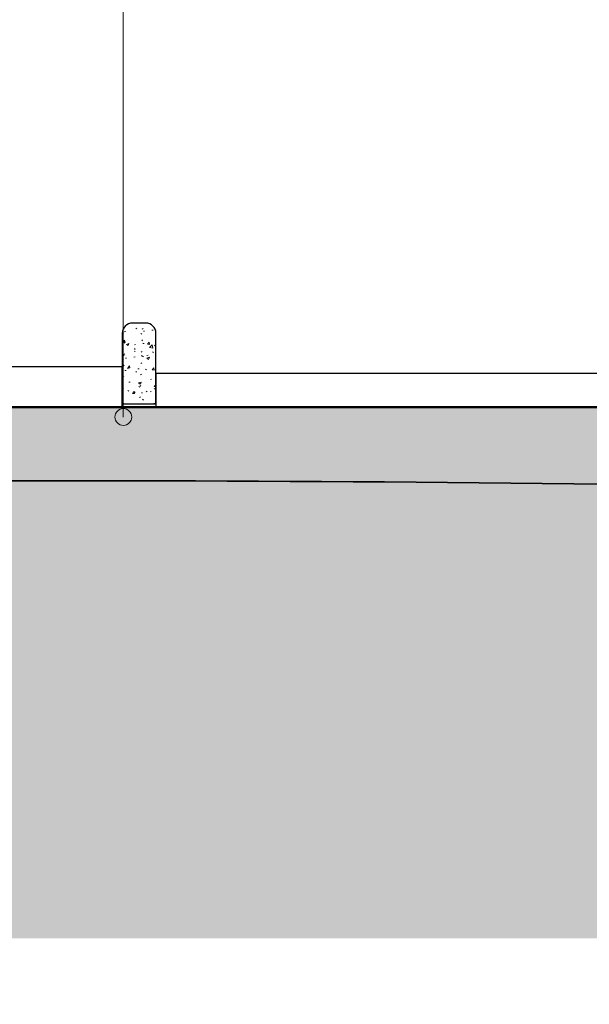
# Model space of a CAD drawing. Header units: millimetres. Extents: x -878215 to -835501, y 145651 to 160658.
# Tile 13 of 16: x -846263 to -844568, y 150321 to 153254. Entities that reach past the tile are written whole.
import ezdxf

# ---------------------------------------------------------------- set-up
doc = ezdxf.new("R2010")
doc.units = ezdxf.units.MM
doc.header["$XCLIPFRAME"] = 2
doc.linetypes.add('Tracejada', pattern=[6.35, 3.175, -3.175])
for name, color, linetype, lineweight in [('A-DETL', 90, 'Continuous', 5), ('A-DETL-GENF', 92, 'Continuous', 5), ('A-FLOR', 192, 'Continuous', 5), ('A-FLOR-PATT', 8, 'Continuous', 25), ('G-ANNO-REFR', 1, 'Tracejada', 5), ('G-ANNO-TEXT', 231, 'Continuous', 5)]:
    doc.layers.add(name, color=color, linetype=linetype, lineweight=lineweight)
picture_1 = doc.add_image_def('image1.png', size_in_pixel=(1000, 904))
picture_2 = doc.add_image_def('image2.png', size_in_pixel=(1556, 1639))

# ---------------------------------------------------------------- blocks, each defined once
blk = doc.blocks.new('MEIO FIO - MEIO FIO-3929984-TRECHO 1 - CORTE ARQUIBANCADA')
at = {"layer": 'A-FLOR-PATT', "lineweight": 5}
h = blk.add_hatch(dxfattribs=at)
h.set_pattern_fill('FP1_5', color=256, style=0, pattern_type=2)
h.set_pattern_definition([(50, (-858389.35, 150900), (72.87376, -6.37607), [7.62, -83.82]), (355, (-858389.35, 150900), (-14.097, 76.42244), [6.096, -67.056]), (100.451, (-858383.28, 150899.47), (58.77696, 70.04687), [6.476, -71.236]), (46.184, (-858389.35, 150920.32), (108.4314, -16.81745), [11.43, -125.73]), (96.636, (-858380.31, 150918.92), (94.961, 98.9709), [9.714, -106.854]), (351.184, (-858389.35, 150920.32), (94.9623, 98.9702), [9.144, -100.584]), (21, (-858379.19, 150915.24), (60.64565, -40.90654), [7.62, -83.82]), (326, (-858379.19, 150915.24), (24.72083, 73.67493), [6.096, -67.056]), (71.451, (-858374.14, 150911.83), (85.3669, 32.76874), [6.476, -71.236]), (37.5, (-858389.35, 150900), (1.235525, 33.82243), [3.353, -62.89, 3.353, -64.719, -67.31]), (37.5, (-858389.35, 150900), (1.235525, 33.82243), [-134.315, 3.353, -63.957]), (7.5, (-858389.35, 150900), (26.72815, 40.07255), [3.353, -35.458, 3.353, -61.366, -25.654]), (7.5, (-858389.35, 150900), (26.72815, 40.07255), [-103.53, 3.353, -22.301]), (327.5, (-858412.008, 150900), (54.23632, -2.29212), [3.353, -22.047, 3.353, -75.895, -105.156]), (327.5, (-858412.008, 150900), (54.23632, -2.29212), [-104.648, 3.353, -101.803]), (317.5, (-858422.17, 150900), (59.25158, 10.17014), [3.353, -29.667, 3.353, -49.276, -74.676]), (317.5, (-858422.17, 150900), (59.25158, 10.17014), [-85.649, 3.353, -71.323])])
h.paths.add_polyline_path([(-845858.2, 152110), (-845858, 152320), (-845862.1, 152335), (-845873, 152346), (-845888, 152350), (-845928, 152350), (-845943, 152346), (-845954, 152335), (-845958, 152320), (-845958, 152110)], flags=0)
at = {"layer": 'A-FLOR', "lineweight": 25}
for p, q in [((-845888, 152350), (-845928, 152350)), ((-845958, 152320), (-845958, 152110)), ((-845858, 152110), (-845858, 152320)), ((-845958, 152110), (-845858, 152110))]:
    blk.add_line(p, q, dxfattribs=at)
for centre, start, end in [((-845928, 152320), 90, 180), ((-845888, 152320), 0, 90)]:
    blk.add_arc(centre, 30, start, end, dxfattribs=at)

msp = doc.modelspace()

# ---------------------------------------------------------------- hatches: boundary and pattern name
at = {"layer": 'A-DETL-GENF'}
h = msp.add_hatch(dxfattribs=at)
h.set_pattern_fill('FP1_6', style=0, pattern_type=2)
h.set_pattern_definition([(0, (-858363.95, 150900), (127, 127), [38.1, -88.9]), (0, (-858287.75, 150912.7), (127, 127), [31.75, -95.25]), (0, (-858294.1, 150919.05), (127, 127), [25.4, -101.6]), (0, (-858332.2, 150950.8), (127, 127), [19.05, -19.05, 25.4, -63.5]), (0, (-858332.2, 150957.15), (127, 127), [25.4, -6.35, 31.75, -63.5]), (0, (-858389.35, 150982.55), (127, 127), [31.75, -95.25]), (0, (-858268.7, 150988.9), (127, 127), [31.75, -95.25]), (90, (-858389.35, 150925.4), (-127, 127), [19.05, -107.95]), (90, (-858370.3, 151020.65), (-127, 127), [12.7, -114.3]), (90, (-858363.95, 150900), (-127, 127), [19.05, -107.95]), (90, (-858351.25, 151014.3), (-127, 127), [6.35, -120.65]), (90, (-858344.9, 150963.5), (-127, 127), [19.05, -107.95]), (90, (-858332.2, 150919.05), (-127, 127), [31.75, -95.25]), (90, (-858319.5, 151007.95), (-127, 127), [19.05, -107.95]), (90, (-858306.8, 150957.15), (-127, 127), [25.4, -101.6]), (90, (-858300.45, 150957.15), (-127, 127), [25.4, -101.6]), (90, (-858287.75, 150900), (-127, 127), [12.7, -114.3]), (90, (-858268.7, 150919.05), (-127, 127), [31.75, -95.25]), (45, (-858376.65, 150912.7), (0, 127.0006), [53.882, -125.724]), (45, (-858363.95, 150919.05), (0, 127.0006), [26.941, -152.664]), (45, (-858306.8, 150988.9), (0, 127.0006), [35.921, -143.684]), (45, (-858306.8, 150995.25), (0, 127.0006), [26.941, -152.664]), (135, (-858351.25, 150982.55), (-127.0006, 1e-14), [8.98, -170.625]), (135, (-858376.65, 150912.7), (-127.0006, 1e-14), [17.96, -161.645]), (135, (-858338.55, 150950.8), (-127.0006, 1e-14), [17.96, -161.645]), (135, (-858306.8, 150982.55), (-127.0006, 1e-14), [17.96, -161.645]), (135, (-858268.7, 151007.95), (-127.0006, 1e-14), [26.941, -152.664]), (135, (-858268.7, 151001.6), (-127.0006, 1e-14), [17.96, -161.645]), (135, (-858275.05, 151014.3), (-127.0006, 1e-14), [17.96, -161.645]), (135, (-858313.15, 150900), (-127.0006, 1e-14), [26.941, -152.664]), (26.565, (-858275.05, 150976.2), (126.99972, -0.00011), [14.199, -269.782]), (26.565, (-858306.8, 150944.45), (126.99972, -0.00011), [14.199, -269.782]), (26.565, (-858351.25, 150982.55), (126.99972, -0.00011), [28.397, -255.583]), (26.565, (-858344.9, 151014.3), (126.99972, -0.00011), [28.397, -255.583]), (26.565, (-858344.9, 150982.55), (126.99972, -0.00011), [28.397, -255.583]), (26.565, (-858268.7, 151007.95), (126.99972, -0.00011), [28.397, -255.583]), (26.565, (-858389.35, 150944.45), (126.99972, -0.00011), [42.597, -241.384]), (26.565, (-858389.35, 150950.8), (126.99972, -0.00011), [42.597, -241.384]), (26.565, (-858389.35, 151001.6), (126.99972, -0.00011), [42.597, -241.384]), (63.435, (-858325.85, 150995.25), (-0.00011, 126.99972), [14.199, -269.782]), (63.435, (-858268.7, 150988.9), (-0.00011, 126.99972), [14.199, -170.392, 28.397, -70.993]), (63.435, (-858281.4, 150976.2), (-0.00011, 126.99972), [28.397, -255.583]), (63.435, (-858357.6, 150988.9), (-0.00011, 126.99972), [28.397, -255.583]), (63.435, (-858363.95, 150988.9), (-0.00011, 126.99972), [28.397, -255.583]), (63.435, (-858319.5, 151001.6), (-0.00011, 126.99972), [42.597, -241.384]), (116.565, (-858351.25, 150969.85), (0.00011, 126.99972), [14.199, -269.782]), (116.565, (-858268.7, 150957.15), (0.00011, 126.99972), [14.199, -269.782]), (116.565, (-858294.1, 150919.05), (0.00011, 126.99972), [28.397, -255.583]), (116.565, (-858300.45, 150925.4), (0.00011, 126.99972), [28.397, -255.583]), (116.565, (-858287.75, 151014.3), (0.00011, 126.99972), [28.397, -255.583]), (116.565, (-858389.35, 150950.8), (0.00011, 126.99972), [28.397, -255.583]), (116.565, (-858325.85, 150900), (0.00011, 126.99972), [42.597, -241.384]), (153.435, (-858281.4, 150976.2), (-126.99972, -0.00011), [28.397, -255.583]), (153.435, (-858275.05, 150969.85), (-126.99972, -0.00011), [28.397, -255.583]), (153.435, (-858370.3, 150906.35), (-126.99972, -0.00011), [14.199, -269.782]), (153.435, (-858332.2, 150957.15), (-126.99972, -0.00011), [14.199, -269.782]), (153.435, (-858306.8, 150995.25), (-126.99972, -0.00011), [14.199, -269.782])])
h.paths.add_polyline_path([(-852115.222, 151730), (-850915.946, 151784.162), (-849716.188, 151826.293), (-848516.067, 151856.39), (-847315.705, 151874.449), (-846115.222, 151880.469), (-844914.739, 151874.449), (-843714.377, 151856.39), (-842514.256, 151826.293), (-841314.498, 151784.162), (-840115.222, 151730), (-840115.222, 152000), (-838972.314, 152000), (-838972.509, 152100), (-847958.153, 152100), (-847958.153, 152230), (-847963.667, 152230), (-847963.667, 152250), (-848082.36, 152249.924), (-848115.642, 152200), (-849795.689, 152200.069), (-849828.976, 152250), (-850082.347, 152249.924), (-850115.629, 152200), (-851795.676, 152200.069), (-851828.963, 152250), (-852082.359, 152249.924), (-852115.642, 152200), (-853795.688, 152200.069), (-853830.637, 152252.494), (-853830.637, 152000), (-852115.222, 152000), (-852115.222, 151742.971)], flags=0)
h.paths.add_polyline_path([(-851952.932, 151749.776), (-851991.755, 151754.887), (-852027.932, 151769.872), (-852058.998, 151793.71), (-852082.836, 151824.776), (-852097.821, 151860.953), (-852102.932, 151899.776), (-852097.821, 151938.599), (-852082.836, 151974.776), (-852058.998, 152005.842), (-852027.932, 152029.68), (-851991.755, 152044.665), (-851952.932, 152049.776), (-851914.109, 152044.665), (-851877.932, 152029.68), (-851846.866, 152005.842), (-851823.029, 151974.776), (-851808.043, 151938.599), (-851802.932, 151899.776), (-851808.043, 151860.953), (-851823.029, 151824.776), (-851846.866, 151793.71), (-851879.614, 151769.175), (-851914.109, 151754.887)], flags=0)
h = msp.add_hatch(dxfattribs=at)
h.set_pattern_fill('FP1_7', color=252, style=0, pattern_type=2)
h.set_pattern_definition([(315, (-858389.35, 150900), (224.5064, 0), [158.75, -158.75]), (315, (-858347.25, 150942.1), (224.5064, 0), [158.75, -158.75]), (315, (-858305.15, 150984.2), (224.5064, 0), [158.75, -158.75]), (45, (-858277.08, 150984.2), (0, 224.5064), [158.75, -158.75]), (45, (-858234.98, 150942.1), (0, 224.5064), [158.75, -158.75]), (45, (-858192.88, 150900), (0, 224.5064), [158.75, -158.75])])
h.paths.add_polyline_path([(-869163.852, 145654.571), (-866885.845, 145654.571), (-864559.479, 147344.775), (-860148.988, 147344.775), (-852759.258, 150517.654), (-838739.951, 150517.654), (-838739.951, 151480), (-838972.314, 151480), (-838972.314, 152000), (-840115.222, 152000), (-840115.222, 151730), (-841314.498, 151784.162), (-842514.256, 151826.293), (-843714.377, 151856.39), (-844914.739, 151874.449), (-846115.222, 151880.469), (-847315.705, 151874.449), (-848516.067, 151856.39), (-849716.188, 151826.293), (-850953.094, 151782.484), (-852115.222, 151730), (-852115.642, 152000), (-853830.637, 152000), (-853830.637, 151400), (-854079.721, 151400), (-854079.721, 152131.772), (-859845.838, 149300), (-866061.21, 149300), (-866061.21, 148197.699), (-867021.089, 148028.446), (-869529.042, 146206.312), (-870447.293, 145654.571), (-869529.042, 145654.571)], flags=0)
at = {"layer": 'G-ANNO-TEXT'}
h = msp.add_hatch(color=7, dxfattribs=at)
edge = h.paths.add_edge_path(flags=0)
edge.add_arc((-845954.973, 152070.274), 25, 0, 360)

# ---------------------------------------------------------------- linework, layer by layer
at = {"layer": 'A-DETL', "lineweight": 50}
msp.add_line((-839612.509, 152100), (-847835.555, 152100), dxfattribs=at)
at = {"layer": 'A-DETL', "lineweight": 35}
msp.add_arc((-846115.222, 32179.569), 119700.9, 87.12684871, 92.87315129, dxfattribs=at)
at = {"layer": 'A-FLOR', "lineweight": 25}
for p, q in [((-845958.059, 152220), (-846725.601, 152220)), ((-845958.059, 152100), (-845958.059, 152220)), ((-842186.308, 152200), (-845858.153, 152200)), ((-845858.153, 152200), (-845858.153, 152100))]:
    msp.add_line(p, q, dxfattribs=at)
at = {"layer": 'G-ANNO-TEXT', "color": 7}
msp.add_line((-845954.973, 152070.274), (-845954.973, 154792.381), dxfattribs=at)
msp.add_circle((-845954.973, 152070.274), 25, dxfattribs=at)

# ---------------------------------------------------------------- block references
at = {"layer": 'A-FLOR'}
msp.add_blockref('MEIO FIO - MEIO FIO-3929984-TRECHO 1 - CORTE ARQUIBANCADA', (0, 0), dxfattribs=at)

# ---------------------------------------------------------------- pictures from other files: only their frames are drawn
at = {"layer": 'G-ANNO-REFR'}
image = msp.add_image(picture_2, insert=(-864254.542, 148127.086), size_in_units=(6644.068, 7000), rotation=0, dxfattribs=at)
image.set_boundary_path([(-3269.23113, 2217.7843), (-3269.23113, -1295.4236), (6128.51133, -1295.4236), (6128.51133, 2217.7843), (-3269.23113, 2217.7843)])
image.dxf.flags = 15
image = msp.add_image(picture_1, insert=(-853294.48, 151479.111), size_in_units=(8716.252, 7883.73), rotation=0, dxfattribs=at)
image.set_boundary_path([(-2858.97748, 1571.8125), (-2858.97748, -148.70703), (1744.84116, -148.70703), (1744.84116, 1571.8125), (-2858.97748, 1571.8125)])
image.dxf.flags = 15

doc.saveas('drawing.dxf')
